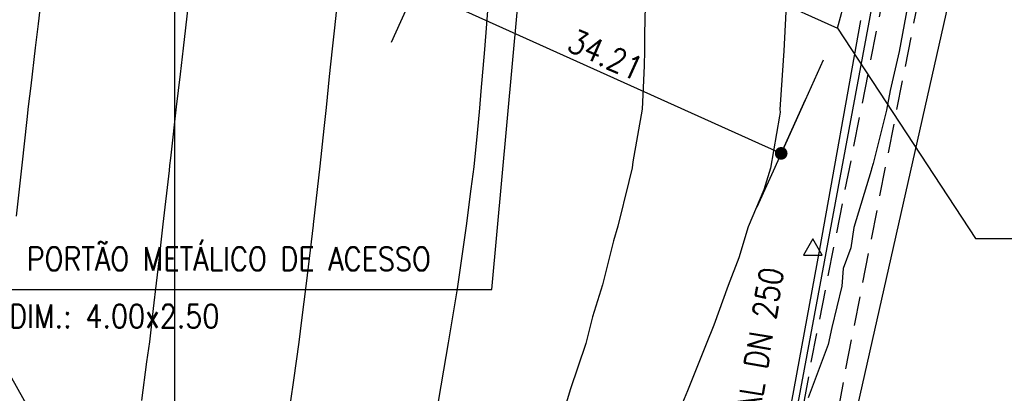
# Model space of a CAD drawing. Header units: millimetres. Extents: x 196436 to 199900, y 8705373 to 8708636.
# Tile 217 of 241: x 199487 to 199571, y 8707545 to 8707577. Entities that reach past the tile are written whole.
import ezdxf
from ezdxf.enums import TextEntityAlignment as Align

# ---------------------------------------------------------------- set-up
doc = ezdxf.new("R2010")
doc.units = ezdxf.units.MM
doc.header["$LTSCALE"] = 5
doc.linetypes.add('DASHED', pattern=[0.75, 0.5, -0.25])
for name, color, linetype in [('$CURVAS1', 30, 'Continuous'), ('$CURVAS2', 40, 'Continuous'), ('CERCA', 3, 'CERCA_LINE'), ('DIM', 7, 'Continuous'), ('ESTRADA_BARRO', 9, 'DASHED'), ('LCHAMADA', 3, 'Continuous'), ('MALHA', 9, 'Continuous'), ('REDE', 22, 'Continuous'), ('TEXTO', 2, 'Continuous'), ('TXT_COORD', 3, 'Continuous')]:
    doc.layers.add(name, color=color, linetype=linetype)
doc.styles.add('ROMANS', font='romans.shx', dxfattribs={"width": 0.85})
doc.linetypes.add('CERCA_LINE', pattern='A,0.5,-0.2,["X",Standard,S=0.1,R=0,X=-0.1,Y=-0.05],-0.25', length=0.95)
doc.dimstyles.new('COTA-500-EXTERNA', dxfattribs={"dimtxt": 2, "dimasz": 1.5, "dimexe": 0, "dimexo": 3, "dimgap": 0.5, "dimtad": 1, "dimzin": 4, "dimdsep": 46, "dimtxsty": 'ROMANS', "dimblk1": 'DOT1', "dimblk2": 'DOT1', "dimsah": 1, "dimcen": 0.2, "dimclrd": 256, "dimclre": 256, "dimclrt": 2, "dimadec": 0, "dimazin": 0, "dimtfac": 1, "dimtix": 1, "dimtmove": 2, "dimatfit": 3, "dimldrblk": 'DOT1', "dimfxl": 0, "dimtvp": 0.025, "dimtolj": 1, "dimtzin": 4, "dimlwd": -1, "dimlwe": -1, "dimarcsym": 0})

# ---------------------------------------------------------------- blocks, each defined once
blk = doc.blocks.new('DOT1')
for q in [(0, 3.36), (0, -3.36)]:
    blk.add_line((0, 0), q)
at = {"linetype": 'ByBlock'}
blk.add_line((0, 0), (-1.2, 0), dxfattribs=at)
at = {"color": 0, "linetype": 'ByBlock', "const_width": 0.36}
blk.add_lwpolyline([(-0.18, 0, 1), (0.18, 0, 1)], format="xyb", close=True, dxfattribs=at)
blk = doc.blocks.new('*D142')
at = {"layer": 'Defpoints', "color": 0}
for p in [(199200.589, 8707769.175, -1), (199537.808, 8707617.643, -1), (199520.526, 8707579.286)]:
    blk.add_point(p, dxfattribs=at)
at = {"layer": 'DIM'}
for p, q in [((199199.357, 8707766.44), (199183.459, 8707731.153)), ((199184.826, 8707730.537), (199519.158, 8707579.903)), ((199536.576, 8707614.908), (199520.526, 8707579.286))]:
    blk.add_line(p, q, dxfattribs=at)
at = {"layer": 'DIM', "xscale": 1.5, "yscale": 1.5, "zscale": 1.5}
for p, rotation in [((199183.459, 8707731.153), 155.7458953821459), ((199520.526, 8707579.286), 335.7458953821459)]:
    blk.add_blockref('DOT1', p, dxfattribs=dict(at, rotation=rotation))
at = {"layer": 'DIM', "color": 2, "insert": (199352.608, 8707656.587), "char_height": 2, "attachment_point": 5, "rotation": 335.7459, "style": 'ROMANS'}
blk.add_mtext('\\A1;369.70', dxfattribs=at)
blk = doc.blocks.new('*D143')
at = {"layer": 'Defpoints', "color": 0}
for p in [(199537.808, 8707617.643, -1), (199556.52, 8707575.905, -1), (199551.713, 8707565.235)]:
    blk.add_point(p, dxfattribs=at)
at = {"layer": 'DIM'}
for p, q in [((199536.576, 8707614.908), (199520.526, 8707579.286)), ((199521.894, 8707578.67), (199550.345, 8707565.851)), ((199555.288, 8707573.17), (199551.713, 8707565.235))]:
    blk.add_line(p, q, dxfattribs=at)
at = {"layer": 'DIM', "xscale": 1.5, "yscale": 1.5, "zscale": 1.5}
for p, rotation in [((199520.526, 8707579.286), 155.7458953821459), ((199551.713, 8707565.235), 335.7458953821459)]:
    blk.add_blockref('DOT1', p, dxfattribs=dict(at, rotation=rotation))
at = {"layer": 'DIM', "color": 2, "insert": (199536.736, 8707573.628), "char_height": 2, "attachment_point": 5, "rotation": 335.7459, "style": 'ROMANS'}
blk.add_mtext('\\A1;34.21', dxfattribs=at)
blk = doc.blocks.new('*D144')
at = {"layer": 'Defpoints', "color": 0}
for p in [(199629.982, 8707853.205, -1), (199160.458, 8707754.352, -1), (199553.968, 8707587.887), (199556.52, 8707575.905, -1), (199556.52, 8707575.905, -1)]:
    blk.add_point(p, dxfattribs=at)
at = {"layer": 'DIM'}
blk.add_arc((199556.52, 8707575.905), 12.251, 82.18169, 148.72638, dxfattribs=at)
at = {"layer": 'DIM', "xscale": 1.5, "yscale": 1.5, "zscale": 1.5}
for p, rotation in [((199559.658, 8707587.748), 348.6719272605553), ((199545.35, 8707580.938), 242.2361372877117)]:
    blk.add_blockref('DOT1', p, dxfattribs=dict(at, rotation=rotation))
at = {"layer": 'DIM', "color": 2, "insert": (199550.61, 8707588.321), "char_height": 2, "attachment_point": 5, "rotation": 25.45403, "style": 'ROMANS'}
blk.add_mtext('\\A1;81°', dxfattribs=at)
blk = doc.blocks.new('*D145')
at = {"layer": 'Defpoints', "color": 0}
for p in [(199276.71, 8708012.372, -1), (199629.982, 8707853.205, -1), (199629.982, 8707853.205, -1), (199611.205, 8707850.27), (199556.52, 8707575.905, -1)]:
    blk.add_point(p, dxfattribs=at)
at = {"layer": 'DIM'}
blk.add_arc((199629.982, 8707853.205), 19.004, 160.26936, 250.63871, dxfattribs=at)
at = {"layer": 'DIM', "xscale": 1.5, "yscale": 1.5, "zscale": 1.5}
for p, rotation in [((199612.655, 8707861.011), 68.00762625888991), ((199625.115, 8707834.834), 342.9004382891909)]:
    blk.add_blockref('DOT1', p, dxfattribs=dict(at, rotation=rotation))
at = {"layer": 'DIM', "color": 2, "insert": (199614.177, 8707845.681), "char_height": 2, "attachment_point": 5, "rotation": 295.45403, "style": 'ROMANS'}
blk.add_mtext('\\A1;99°', dxfattribs=at)
blk = doc.blocks.new('*D150')
at = {"layer": 'Defpoints', "color": 0}
for p in [(199276.71, 8708012.372, -1), (199175.31, 8707765.043), (199160.458, 8707754.352, -1), (199160.458, 8707754.352, -1), (199556.52, 8707575.905, -1)]:
    blk.add_point(p, dxfattribs=at)
at = {"layer": 'DIM'}
blk.add_arc((199160.458, 8707754.352), 18.3, 340.44369, 61.0481, dxfattribs=at)
at = {"layer": 'DIM', "xscale": 1.5, "yscale": 1.5, "zscale": 1.5}
for p, rotation in [((199167.975, 8707771.037), 153.3969975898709), ((199177.142, 8707746.835), 248.0947931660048)]:
    blk.add_blockref('DOT1', p, dxfattribs=dict(at, rotation=rotation))
at = {"layer": 'DIM', "color": 2, "insert": (199178.974, 8707761.366), "char_height": 2, "attachment_point": 5, "rotation": 290.7459, "style": 'ROMANS'}
blk.add_mtext('\\A1;90°', dxfattribs=at)

msp = doc.modelspace()

# ---------------------------------------------------------------- linework, layer by layer
at = {"layer": '$CURVAS1'}
msp.add_polyline3d([(199513.97, 8707579.125, 705), (199513.607, 8707575.663, 705), (199513.442, 8707574.128, 705), (199513.19, 8707571.791, 705), (199512.914, 8707569.13, 705), (199512.725, 8707567.359, 705), (199512.379, 8707564.132, 705), (199511.82, 8707559.167, 705), (199511.816, 8707559.134, 705), (199511.814, 8707559.113, 705), (199511.228, 8707554.137, 705), (199510.827, 8707551.02, 705), (199510.595, 8707549.14, 705), (199510.135, 8707545.922, 705), (199509.887, 8707544.143, 705)], dxfattribs=at)
at = {"layer": '$CURVAS2'}
for points in [[(199488.707, 8707579.236, 703), (199488.356, 8707576.281, 703), (199488.115, 8707574.238, 703), (199487.733, 8707570.997, 703), (199487.528, 8707569.241, 703), (199487.4, 8707568.127, 703), (199486.962, 8707564.243, 703), (199486.48, 8707559.897, 703)], [(199526.781, 8707578.853, 706), (199526.427, 8707574.071, 706), (199526.12, 8707570.538, 706), (199525.995, 8707569.072, 706), (199525.785, 8707566.968, 706), (199525.499, 8707564.075, 706), (199525.247, 8707562.216, 706), (199524.866, 8707559.077, 706), (199524.172, 8707554.301, 706), (199524.142, 8707554.08, 706), (199524.085, 8707553.693, 706), (199523.331, 8707549.084, 706), (199522.91, 8707546.763, 706), (199522.473, 8707544.088, 706)], [(199540.155, 8707579.011, 707), (199540.064, 8707575.39, 707), (199540.048, 8707574.011, 707), (199540.019, 8707572.698, 707), (199539.85, 8707569.012, 707), (199539.076, 8707564.517, 707), (199539.004, 8707564.015, 707), (199538.737, 8707562.852, 707), (199537.791, 8707559.021, 707), (199537.415, 8707557.787, 707), (199536.473, 8707554.026, 707), (199535.634, 8707551.299, 707), (199535.049, 8707549.033, 707), (199533.709, 8707545.105, 707), (199533.413, 8707544.04, 707)], [(199552.159, 8707578.415, 708), (199551.945, 8707573.959, 708), (199551.63, 8707569.397, 708), (199551.611, 8707568.96, 708), (199551.634, 8707568.759, 708), (199551.564, 8707568.4, 708), (199550.803, 8707563.964, 708), (199550.231, 8707562.137, 708), (199548.888, 8707558.972, 708), (199548.107, 8707556.344, 708), (199547.185, 8707553.979, 708), (199545.959, 8707550.598, 708), (199545.319, 8707548.988, 708), (199543.728, 8707545.021, 708), (199543.307, 8707543.996, 708)], [(199501.123, 8707577.66, 704), (199500.722, 8707574.183, 704), (199500.467, 8707571.969, 704), (199500.145, 8707569.186, 704), (199499.643, 8707564.817, 704), (199499.571, 8707564.188, 704), (199499.525, 8707563.784, 704), (199499.009, 8707559.191, 704), (199498.591, 8707555.586, 704), (199498.433, 8707554.193, 704), (199498.179, 8707552.008, 704), (199497.852, 8707549.196, 704), (199497.61, 8707547.481, 704), (199497.175, 8707544.198, 704)], [(199562.475, 8707577.732, 709), (199561.766, 8707573.916, 709), (199561.018, 8707570.591, 709), (199560.691, 8707568.92, 709), (199559.555, 8707564.383, 709), (199559.424, 8707563.926, 709), (199559.398, 8707563.777, 709), (199557.899, 8707558.933, 709), (199557.663, 8707557.198, 709), (199557.008, 8707555.416, 709), (199556.896, 8707553.937, 709), (199556.029, 8707550.413, 709), (199555.728, 8707548.942, 709), (199554.009, 8707544.409, 709)]]:
    msp.add_polyline3d(points, dxfattribs=at)
at = {"layer": 'CERCA', "color": 2, "ltscale": 2}
for p, q in [((199556.52, 8707575.905), (199629.982, 8707853.205)), ((199160.458, 8707754.352), (199556.52, 8707575.905))]:
    msp.add_line(p, q, dxfattribs=at)
at = {"layer": 'CERCA'}
for p, q in [((199558.486, 8707576.548), (199554.976, 8707557.087)), ((199554.976, 8707557.087), (199549.794, 8707528.974))]:
    msp.add_line(p, q, dxfattribs=at)
at = {"layer": 'CERCA', "ltscale": 2}
msp.add_lwpolyline([(199535.183, 8707458.353), (199335.38, 8707815.673), (199316.526, 8707803.678)], dxfattribs=at)
at = {"layer": 'CERCA'}
msp.add_lwpolyline([(199558.261, 8707543.747), (199569.282, 8707592.602), (199578.448, 8707632.257), (199605.013, 8707728.74), (199619.444, 8707780.595)], dxfattribs=at)
at = {"layer": 'ESTRADA_BARRO'}
for p, q in [((199554.278, 8707547.443), (199563.776, 8707595.586)), ((199557.226, 8707546.888), (199566.706, 8707594.938)), ((199550.965, 8707528.989), (199554.278, 8707547.443)), ((199553.925, 8707528.497), (199557.226, 8707546.888))]:
    msp.add_line(p, q, dxfattribs=at)
at = {"layer": 'LCHAMADA'}
for points, elevation in [([(199483.151, 8707553.637), (199527.042, 8707553.637), (199533.156, 8707620.41)], 705), ([(199556.52, 8707575.905), (199568.286, 8707557.972), (199597.179, 8707557.972)], 709)]:
    msp.add_lwpolyline(points, dxfattribs=dict(at, elevation=elevation))
at = {"layer": 'MALHA'}
msp.add_line((199500, 8708300), (199500, 8706900), dxfattribs=at)
msp.add_line((199500, 8708300), (199500, 8706900), dxfattribs=at)
at = {"layer": 'REDE', "color": 5}
msp.add_lwpolyline([(198633.3, 8707060.151), (198633.818, 8707059.633), (198692.175, 8707069.245), (198892.622, 8707092.876), (199000.571, 8707088.22), (199039.374, 8707097.894), (199088.059, 8707123.486), (199179.076, 8707187.139), (199350.335, 8707277.958), (199489.56, 8707356.837), (199526.737, 8707384.241), (199539.368, 8707464.745), (199543.124, 8707487.748), (199553.064, 8707543.49), (199562.79, 8707595.634), (199564.724, 8707603.473), (199534.127, 8707638.367)], dxfattribs=at)
at = {"layer": 'TXT_COORD'}
msp.add_lwpolyline([(199554.414, 8707557.956), (199553.611, 8707556.566), (199555.216, 8707556.566)], close=True, dxfattribs=at)

# ---------------------------------------------------------------- texts
at = {"layer": 'TEXTO', "style": 'ROMANS', "width": 0.85}
for s, rotation, p in [('PORTÃO METÁLICO DE ACESSO ', 0, (199505.2, 8707554.645, 705)), ('RECALQUE DA EE FINAL DN 250', 80.54617, (199549.516, 8707537.185, 709)), ('DIM.: 4.00x2.50', 0, (199494.866, 8707549.767, 705))]:
    msp.add_text(s, height=2, rotation=rotation, dxfattribs=at).set_placement(p, align=Align.BOTTOM_CENTER)

# ---------------------------------------------------------------- dimensions: what is measured, and where the dimension line sits
at = {"layer": 'DIM'}
for base, line1, line2, picture, middle in [((199175.31, 8707765.043), ((199160.458, 8707754.352), (199276.71, 8708012.372)), ((199160.458, 8707754.352), (199556.52, 8707575.905)), '*D150', (199178.974, 8707761.366, 1)), ((199611.205, 8707850.27), ((199276.71, 8708012.372), (199629.982, 8707853.205)), ((199556.52, 8707575.905), (199629.982, 8707853.205)), '*D145', (199614.177, 8707845.681, 1)), ((199553.968, 8707587.887), ((199556.52, 8707575.905), (199629.982, 8707853.205)), ((199160.458, 8707754.352), (199556.52, 8707575.905)), '*D144', (199550.61, 8707588.321, 1))]:
    dim = msp.add_angular_dim_2l(base=base, line1=line1, line2=line2, dimstyle='COTA-500-EXTERNA', dxfattribs=at)
    dim.commit()
    dim.dimension.update_dxf_attribs({"geometry": picture, "text_midpoint": middle})
for base, p1, p2, picture, middle in [((199520.526, 8707579.286, 1), (199200.589, 8707769.175), (199537.808, 8707617.643), '*D142', (199352.608, 8707656.587, 1)), ((199551.713, 8707565.235, 1), (199537.808, 8707617.643), (199556.52, 8707575.905), '*D143', (199536.736, 8707573.628, 1))]:
    dim = msp.add_linear_dim(base=base, p1=p1, p2=p2, angle=335.7459, dimstyle='COTA-500-EXTERNA', dxfattribs=at)
    dim.commit()
    dim.dimension.update_dxf_attribs({"geometry": picture, "text_midpoint": middle})

doc.saveas('drawing.dxf')
